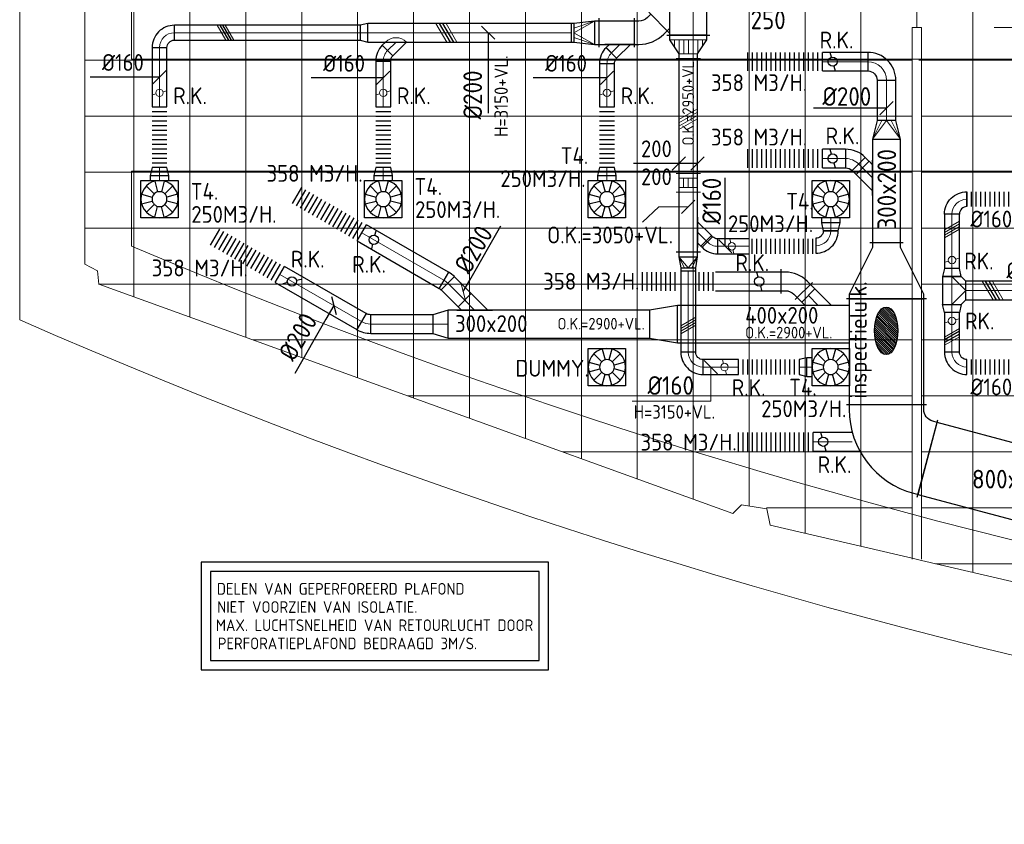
# Model space of a CAD drawing. Header units: millimetres. Extents: x -72425 to 38660, y 7096 to 51783.
# Tile 1 of 54: x -72425 to -61863, y 7096 to 15722. Entities that reach past the tile are written whole.
import ezdxf
from ezdxf.enums import TextEntityAlignment as Align

# ---------------------------------------------------------------- set-up
doc = ezdxf.new("R2010")
doc.units = ezdxf.units.MM
doc.header["$LTSCALE"] = 50
for name, color, linetype, lineweight in [('WL570---_BESTAAND-HARTLIJN', 161, 'Continuous', 0), ('WL570---_BESTAAND-MAATVOERING', 161, 'Continuous', 0), ('WL570---_BESTAAND-RETOUR', 140, 'Continuous', 0), ('WL570---_BESTAAND-TOEVOER', 180, 'Continuous', 0)]:
    doc.layers.add(name, color=color, linetype=linetype, lineweight=lineweight)
for name, color, linetype in [('WL570---_RETOUR', 100, 'Continuous'), ('WL570---_TOEVOER', 200, 'Continuous'), ('WM570---_TOEVOER', 2, 'Continuous')]:
    doc.layers.add(name, color=color, linetype=linetype)
doc.styles.add('ISO', font='ISO', dxfattribs={"height": 162})
doc.styles.add('LZ-MAATVOEREN', font='simplex')
doc.styles.add('MAATVOERING', font='ISO')

# ---------------------------------------------------------------- blocks, each defined once
blk = doc.blocks.new('A$C33D74301')
at = {"color": 8, "linetype": 'Continuous', "lineweight": 13}
for p, q in [((-67800, -31412), (-67800, -24750)), ((-67200, -31629), (-67200, -24750)), ((-66600, -31846), (-66600, -24750)), ((-66000, -32063), (-66000, -24750)), ((-65400, -32280), (-65400, -24750)), ((-64800, -32497), (-64800, -24750)), ((-64200, -32714), (-64200, -24750)), ((-63600, -32931), (-63600, -24750)), ((-63000, -33148), (-63000, -24750)), ((-62400, -33365), (-62400, -24750)), ((-61800, -33582), (-61800, -24750)), ((-68325, -31063), (-68325, -24887)), ((-61200, -33653), (-61200, -26225)), ((-60600, -33947), (-60600, -26225)), ((-60000, -34087), (-60000, -26225)), ((-59400, -26225), (-59400, -28525)), ((-58800, -26225), (-58800, -28525)), ((-59450, -28525), (-59350, -28525)), ((-59450, -34226), (-59450, -28525)), ((-59350, -34226), (-59350, -28525)), ((-58800, -34366), (-58800, -28525)), ((-58570, -28525), (-50350, -28525)), ((-68325, -28875), (-59450, -28875)), ((-59378, -28875), (-34200, -28875)), ((-68325, -29475), (-59450, -29475)), ((-59350, -29475), (-34250, -29475)), ((-68325, -30075), (-59450, -30075)), ((-59350, -30075), (-34200, -30075)), ((-68325, -30675), (-59450, -30675)), ((-59350, -30675), (-34200, -30675)), ((-68190, -31135), (-68325, -31063)), ((-68175, -31277), (-68190, -31135)), ((-68179, -31275), (-59450, -31275)), ((-61374, -33736), (-68175, -31277)), ((-59350, -31275), (-34200, -31275)), ((-67800, -31412), (-67800, -31412)), ((-66520, -31875), (-59450, -31875)), ((-59350, -31875), (-34200, -31875)), ((-64860, -32475), (-59450, -32475)), ((-59350, -32475), (-34200, -32475)), ((-63201, -33075), (-59450, -33075)), ((-59350, -33075), (-34200, -33075)), ((-61283, -33644), (-61374, -33736)), ((-61010, -33686), (-61283, -33644)), ((-61012, -33675), (-59450, -33675)), ((-60976, -33859), (-61010, -33686)), ((-59350, -33675), (-34200, -33675)), ((-61374, -33736), (-61374, -33736)), ((-61374, -33736), (-61374, -33736)), ((-59450, -34215), (-60976, -33859)), ((-60976, -33859), (-60976, -33859)), ((-59350, -34238), (-59450, -34215)), ((-54193, -35438), (-59350, -34238)), ((-59201, -34275), (-34200, -34275))]:
    blk.add_line(p, q, dxfattribs=at)
blk = doc.blocks.new('ORK20000000')
at = {"layer": 'WL570---_TOEVOER'}
for p, q in [((48, 13), (97, 26)), ((-48, -13), (-97, -26))]:
    blk.add_line(p, q, dxfattribs=at)
blk.add_circle((0, 0), 50, dxfattribs=at)
blk = doc.blocks.new('FLLINE200')
blk.add_line((0, -100), (0, 100))
blk = doc.blocks.new('OEX2000089200')
at = {"rotation": 180}
for p in [(50, 0), (100, 0), (150, 0), (200, 0), (250, 0), (300, 0), (350, 0), (400, 0), (450, 0), (500, 0), (550, 0), (600, 0), (650, 0), (700, 0), (750, 0), (800, 0), (850, 0)]:
    blk.add_blockref('FLLINE200', p, dxfattribs=at)
blk = doc.blocks.new('KARO')
for p, q in [((1, 0.5), (0, 0.5)), ((0, -0.5), (1, -0.5))]:
    blk.add_line(p, q)
at = {"invisible_edges": 15}
blk.add_3dface([(0, 0.5), (0, -0.5), (1, -0.5), (1, 0.5)], dxfattribs=at)
at = {"layer": 'WL570---_BESTAAND-HARTLIJN'}
blk.add_line((0, 0), (1, 0), dxfattribs=at)
blk = doc.blocks.new('OBO20000090H')
blk.add_lwpolyline([(100, -200, 0.414214), (-200, 100), (-200, -100, -0.414214), (-100, -200)], format="xyb", close=True)
at = {"invisible_edges": 15}
for points in [[(-183, -102), (-148, 95), (-200, 100), (-200, -100)], [(-166, -106), (-97, 82), (-148, 95), (-183, -102)], [(-150, -113), (-50, 60), (-97, 82), (-166, -106)], [(-136, -123), (-7, 30), (-50, 60), (-150, -113)], [(-123, -136), (30, -7), (-7, 30), (-136, -123)], [(-113, -150), (60, -50), (30, -7), (-123, -136)], [(-106, -166), (82, -97), (60, -50), (-113, -150)], [(-102, -183), (95, -148), (82, -97), (-106, -166)], [(-100, -200), (100, -200), (95, -148), (-102, -183)]]:
    blk.add_3dface(points, dxfattribs=at)
at = {"layer": 'WL570---_BESTAAND-HARTLIJN'}
blk.add_arc((-200, -200), 200, 0, 90, dxfattribs=at)
blk = doc.blocks.new('OAF20000045R')
blk.add_line((-191, 0), (191, 0))
blk.add_lwpolyline([(-141, 0), (35, 177), (177, 35), (141, 0)])
at = {"layer": 'WL570---_BESTAAND-HARTLIJN'}
blk.add_line((106, 106), (0, 0), dxfattribs=at)
blk = doc.blocks.new('KARH')
for p, q in [((1, 0.5), (0, 0.5)), ((0, -0.5), (1, -0.5))]:
    blk.add_line(p, q)
at = {"invisible_edges": 15}
blk.add_3dface([(0, 0.5), (0, -0.5), (1, -0.5), (1, 0.5)], dxfattribs=at)
blk = doc.blocks.new('OBO20000045H')
blk.add_lwpolyline([(100, -83, 0.198912), (12, 129), (-129, -12, -0.198912), (-100, -83)], format="xyb", close=True)
at = {"invisible_edges": 15}
for points in [[(-123, -19), (30, 110), (12, 129), (-129, -12)], [(-118, -25), (46, 89), (30, 110), (-123, -19)], [(-113, -33), (60, 67), (46, 89), (-118, -25)], [(-109, -41), (72, 44), (60, 67), (-113, -33)], [(-106, -49), (82, 20), (72, 44), (-109, -41)], [(-103, -57), (90, -5), (82, 20), (-106, -49)], [(-102, -65), (95, -31), (90, -5), (-103, -57)], [(-100, -74), (99, -57), (95, -31), (-102, -65)], [(-100, -83), (100, -83), (99, -57), (-100, -74)]]:
    blk.add_3dface(points, dxfattribs=at)
at = {"layer": 'WL570---_BESTAAND-HARTLIJN'}
blk.add_arc((-200, -83), 200, 0, 45, dxfattribs=at)
blk = doc.blocks.new('VRO300200002002000H')
blk.add_lwpolyline([(0, 150), (0, -150), (200, -100), (200, 100)], close=True)
at = {"layer": 'WL570---_BESTAAND-TOEVOER'}
for p, q in [((0, 150), (200, 50)), ((0, -150), (200, -50))]:
    blk.add_line(p, q, dxfattribs=at)
blk.add_lwpolyline([(0, -150), (0, -150), (200, 0), (0, 150)], dxfattribs=at)
blk = doc.blocks.new('VV240020030020003000K')
blk.add_lwpolyline([(-300, -200), (0, -150), (0, 150), (-300, 200)], close=True)
at = {"invisible_edges": 15}
blk.add_3dface([(-300, -200), (0, -150), (0, 150), (-300, 200)], dxfattribs=at)
blk = doc.blocks.new('MVLINE')
blk.add_line((35.4, -35.4), (-35.4, 35.4))
blk = doc.blocks.new('ORK16000000')
at = {"layer": 'WL570---_BESTAAND-TOEVOER'}
for p, q in [((39, 10), (77, 21)), ((-39, -10), (-77, -21))]:
    blk.add_line(p, q, dxfattribs=at)
blk.add_circle((0, 0), 40, dxfattribs=at)
blk = doc.blocks.new('FLLINE160')
blk.add_line((0, -80), (0, 80))
blk = doc.blocks.new('OEX1600069300')
at = {"rotation": 270}
for p in [(0, 650), (0, 600), (0, 550), (0, 500), (0, 450), (0, 400), (0, 350), (0, 300), (0, 250), (0, 200), (0, 150), (0, 100), (0, 50)]:
    blk.add_blockref('FLLINE160', p, dxfattribs=at)
blk = doc.blocks.new('ORN_T_WE600-600')
for p, q in [((-0.354, 0.354), (-0.141, 0.141)), ((-0.129, 0.483), (-0.052, 0.193)), ((0.129, 0.483), (0.052, 0.193)), ((0.354, 0.354), (0.141, 0.141)), ((-0.483, 0.129), (-0.193, 0.052)), ((0.483, 0.129), (0.193, 0.052)), ((-0.483, -0.129), (-0.193, -0.052)), ((-0.354, -0.354), (-0.141, -0.141)), ((-0.129, -0.483), (-0.052, -0.193)), ((0.129, -0.483), (0.052, -0.193)), ((0.354, -0.354), (0.141, -0.141)), ((0.483, -0.129), (0.193, -0.052))]:
    blk.add_line(p, q)
blk.add_lwpolyline([(-0.5, -0.5), (0.5, -0.5), (0.5, 0.5), (-0.5, 0.5)], close=True)
for radius in [0.5, 0.2]:
    blk.add_circle((0, 0), radius)
at = {"style": 'LZ-MAATVOEREN', "flags": 9}
for tag, p in [('ROS_TYPE', (0.633, 0.683)), ('ROS_M3H', (0.633, 0.483)), ('ROS_ZIJDE', (0.633, 0.283)), ('ROS_STAT', (0.633, 0.083))]:
    blk.add_attdef(tag, p, '', height=0.125, dxfattribs=at)
blk = doc.blocks.new('OSV2001600850G')
blk.add_lwpolyline([(0, -100), (85, -80), (85, 80), (0, 100)], close=True)
at = {"layer": 'WL570---_BESTAAND-HARTLIJN'}
blk.add_line((0, 0), (85, 0), dxfattribs=at)
blk = doc.blocks.new('VBO2502502502505050-0')
for p, q in [((0, 375), (-220, 156)), ((-155, 0), (155, 0))]:
    blk.add_line(p, q)
blk.add_lwpolyline([(-125, 0), (125, 0), (125, 50, 0.198912), (14, 319), (-22, 354), (-198, 177), (-163, 142, -0.198912), (-125, 50)], format="xyb", close=True)
blk = doc.blocks.new('VRO2502500020030000-0')
for p, q in [((0, 155), (0, -155)), ((50, -125), (50, 125)), ((270, -100), (270, 100))]:
    blk.add_line(p, q)
blk.add_lwpolyline([(0, 125), (0, -125), (50, -125), (270, -100), (300, -100), (300, 100), (270, 100), (50, 125)], close=True)
at = {"layer": 'WL570---_BESTAAND-TOEVOER'}
for p, q in [((50, 125), (270, 50)), ((50, -125), (270, -50))]:
    blk.add_line(p, q, dxfattribs=at)
blk.add_lwpolyline([(50, -125), (270, 0), (50, 125)], dxfattribs=at)
blk = doc.blocks.new('OZA2000160045R')
blk.add_lwpolyline([(113, 0), (148, 35), (35, 148), (-113, 0)])
at = {"layer": 'WL570---_BESTAAND-HARTLIJN'}
blk.add_line((0, 0), (92, 92), dxfattribs=at)
at = {"layer": 'WL570---_BESTAAND-RETOUR'}
blk.add_arc((0, 113), 160, 225, 315, dxfattribs=at)
blk = doc.blocks.new('OBO16000045H')
blk.add_lwpolyline([(80, -66, 0.198912), (10, 103), (-103, -10, -0.198912), (-80, -66)], format="xyb", close=True)
at = {"invisible_edges": 15}
for points in [[(-99, -15), (24, 88), (10, 103), (-103, -10)], [(-94, -20), (37, 71), (24, 88), (-99, -15)], [(-91, -26), (48, 54), (37, 71), (-94, -20)], [(-87, -32), (58, 35), (48, 54), (-91, -26)], [(-85, -39), (66, 16), (58, 35), (-87, -32)], [(-83, -46), (72, -4), (66, 16), (-85, -39)], [(-81, -52), (76, -25), (72, -4), (-83, -46)], [(-80, -59), (79, -45), (76, -25), (-81, -52)], [(-80, -66), (80, -66), (79, -45), (-80, -59)]]:
    blk.add_3dface(points, dxfattribs=at)
at = {"layer": 'WL570---_BESTAAND-HARTLIJN'}
blk.add_arc((-160, -66), 160, 0, 45, dxfattribs=at)
blk = doc.blocks.new('OAF16000045R')
blk.add_line((-163, 0), (163, 0))
blk.add_lwpolyline([(-113, 0), (35, 148), (148, 35), (113, 0)])
at = {"layer": 'WL570---_BESTAAND-HARTLIJN'}
blk.add_line((92, 92), (0, 0), dxfattribs=at)
blk = doc.blocks.new('OBO16000045R')
blk.add_lwpolyline([(127, -113, 0.198912), (57, 57), (-57, -57, -0.198912), (-33, -113)], format="xyb", close=True)
at = {"invisible_edges": 15}
for points in [[(-52, -62), (71, 41), (57, 57), (-57, -57)], [(-48, -67), (83, 25), (71, 41), (-52, -62)], [(-44, -73), (95, 7), (83, 25), (-48, -67)], [(-41, -79), (104, -12), (95, 7), (-44, -73)], [(-38, -86), (112, -31), (104, -12), (-41, -79)], [(-36, -92), (119, -51), (112, -31), (-38, -86)], [(-34, -99), (123, -71), (119, -51), (-36, -92)], [(-33, -106), (126, -92), (123, -71), (-34, -99)], [(-33, -113), (127, -113), (126, -92), (-33, -106)]]:
    blk.add_3dface(points, dxfattribs=at)
at = {"layer": 'WL570---_BESTAAND-HARTLIJN'}
blk.add_arc((-113, -113), 160, 0, 45, dxfattribs=at)
blk = doc.blocks.new('VTR4002502002001002-1')
at = {"layer": 'WL570---_BESTAAND-TOEVOER'}
h = blk.add_hatch(dxfattribs=at)
h.set_pattern_fill('_U', color=256, scale=50, style=0, pattern_type=0)
h.set_pattern_definition([(0, (0, -200), (0, 50), [])])
h.paths.add_polyline_path([(50, -200), (200, -100), (200, 100), (50, 200)])
for p, q in [((0, -230), (0, 230)), ((250, -130), (250, 130))]:
    blk.add_line(p, q)
blk.add_lwpolyline([(0, -200), (50, -200), (200, -100), (250, -100), (250, 100), (200, 100), (50, 200), (0, 200)], close=True)
for p, q in [((50, -200), (50, 200)), ((200, -100), (200, 100))]:
    blk.add_line(p, q, dxfattribs=at)
blk = doc.blocks.new('OEX1600071800')
for p in [(-700, 0), (-650, 0), (-600, 0), (-550, 0), (-500, 0), (-450, 0), (-400, 0), (-350, 0), (-300, 0), (-250, 0), (-200, 0), (-150, 0), (-100, 0), (-50, 0)]:
    blk.add_blockref('FLLINE160', p)
blk = doc.blocks.new('OBO16000090L')
blk.add_lwpolyline([(80, 0, 0.414214), (-160, 240), (-160, 80, -0.414214), (-80, 0)], format="xyb", close=True)
at = {"invisible_edges": 15}
for points in [[(-146, 79), (-118, 236), (-160, 240), (-160, 80)], [(-133, 75), (-78, 226), (-118, 236), (-146, 79)], [(-120, 69), (-40, 208), (-78, 226), (-133, 75)], [(-109, 61), (-6, 184), (-40, 208), (-120, 69)], [(-99, 51), (24, 154), (-6, 184), (-109, 61)], [(-91, 40), (48, 120), (24, 154), (-99, 51)], [(-85, 27), (66, 82), (48, 120), (-91, 40)], [(-81, 14), (76, 42), (66, 82), (-85, 27)], [(-80, 0), (80, 0), (76, 42), (-81, 14)]]:
    blk.add_3dface(points, dxfattribs=at)
at = {"layer": 'WL570---_BESTAAND-HARTLIJN'}
blk.add_arc((-160, 0), 160, 0, 90, dxfattribs=at)
blk = doc.blocks.new('VRO2002000016020000-0')
for p, q in [((0, 130), (0, -130)), ((50, -100), (50, 100)), ((170, -80), (170, 80))]:
    blk.add_line(p, q)
blk.add_lwpolyline([(0, 100), (0, -100), (50, -100), (170, -80), (200, -80), (200, 80), (170, 80), (50, 100)], close=True)
at = {"layer": 'WL570---_BESTAAND-TOEVOER'}
for p, q in [((50, 100), (170, 40)), ((50, -100), (170, -40))]:
    blk.add_line(p, q, dxfattribs=at)
blk.add_lwpolyline([(50, -100), (170, 0), (50, 100)], dxfattribs=at)
blk = doc.blocks.new('OEX1600068000')
for p in [(-650, 0), (-600, 0), (-550, 0), (-500, 0), (-450, 0), (-400, 0), (-350, 0), (-300, 0), (-250, 0), (-200, 0), (-150, 0), (-100, 0), (-50, 0)]:
    blk.add_blockref('FLLINE160', p)
blk = doc.blocks.new('OBO16000090H')
blk.add_lwpolyline([(80, -160, 0.414214), (-160, 80), (-160, -80, -0.414214), (-80, -160)], format="xyb", close=True)
at = {"invisible_edges": 15}
for points in [[(-146, -81), (-118, 76), (-160, 80), (-160, -80)], [(-133, -85), (-78, 66), (-118, 76), (-146, -81)], [(-120, -91), (-40, 48), (-78, 66), (-133, -85)], [(-109, -99), (-6, 24), (-40, 48), (-120, -91)], [(-99, -109), (24, -6), (-6, 24), (-109, -99)], [(-91, -120), (48, -40), (24, -6), (-99, -109)], [(-85, -133), (66, -78), (48, -40), (-91, -120)], [(-81, -146), (76, -118), (66, -78), (-85, -133)], [(-80, -160), (80, -160), (76, -118), (-81, -146)]]:
    blk.add_3dface(points, dxfattribs=at)
at = {"layer": 'WL570---_BESTAAND-HARTLIJN'}
blk.add_arc((-160, -160), 160, 0, 90, dxfattribs=at)
blk = doc.blocks.new('OAF20000045L')
blk.add_line((-191, 0), (191, 0))
blk.add_lwpolyline([(-141, 0), (-177, 35), (-35, 177), (141, 0)])
at = {"layer": 'WL570---_BESTAAND-HARTLIJN'}
blk.add_line((-106, 106), (0, 0), dxfattribs=at)
blk = doc.blocks.new('OSV30020001670G')
blk.add_lwpolyline([(0, -150), (167, -100), (167, 100), (0, 150)], close=True)
at = {"layer": 'WL570---_BESTAAND-HARTLIJN'}
blk.add_line((0, 0), (167, 0), dxfattribs=at)
blk = doc.blocks.new('OEX2000020100')
for p in [(-200, 0), (-150, 0), (-100, 0), (-50, 0)]:
    blk.add_blockref('FLLINE200', p)
blk = doc.blocks.new('OEX2000040600')
for p in [(-400, 0), (-350, 0), (-300, 0), (-250, 0), (-200, 0), (-150, 0), (-100, 0), (-50, 0)]:
    blk.add_blockref('FLLINE200', p)
blk = doc.blocks.new('VSP2002002002001002-0')
for p, q in [((0, -130), (0, 130)), ((200, -130), (200, 130))]:
    blk.add_line(p, q)
blk.add_lwpolyline([(0, -100), (200, -100), (200, 100), (0, 100)], close=True)
at = {"layer": 'WL570---_BESTAAND-TOEVOER'}
for p, q in [((50, -100), (50, 100)), ((50, 50), (150, 50)), ((50, 0), (150, 0)), ((150, -100), (150, 100)), ((50, -50), (150, -50))]:
    blk.add_line(p, q, dxfattribs=at)
blk = doc.blocks.new('OTS20020020000T')
blk.add_lwpolyline([(-150, -250), (150, -250), (150, -50), (100, 0), (-100, 0), (-150, -50)], close=True)
at = {"layer": 'WL570---_BESTAAND-HARTLIJN'}
blk.add_line((-150, -150), (150, -150), dxfattribs=at)
at = {"layer": 'WL570---_BESTAAND-TOEVOER'}
blk.add_lwpolyline([(-150, -150), (0, 0), (150, -150)], dxfattribs=at)
blk = doc.blocks.new('OEX1600069200')
at = {"rotation": 270}
for p in [(0, 650), (0, 600), (0, 550), (0, 500), (0, 450), (0, 400), (0, 350), (0, 300), (0, 250), (0, 200), (0, 150), (0, 100), (0, 50)]:
    blk.add_blockref('FLLINE160', p, dxfattribs=at)
blk = doc.blocks.new('VBO8002008002005050-5')
for p, q in [((-330, 534), (-552, -297)), ((-430, -457), (430, -457))]:
    blk.add_line(p, q)
blk.add_lwpolyline([(-400, -457), (400, -457), (400, -407, 0.339454), (-289, 492), (-338, 505), (-545, -268), (-496, -281, -0.339454), (-400, -407)], format="xyb", close=True)
blk = doc.blocks.new('OBO20000030H')
blk.add_lwpolyline([(100, -54, 0.131652), (60, 96), (-113, -4, -0.131652), (-100, -54)], format="xyb", close=True)
at = {"invisible_edges": 15}
for points in [[(-111, -9), (68, 81), (60, 96), (-113, -4)], [(-108, -14), (75, 65), (68, 81), (-111, -9)], [(-106, -19), (82, 49), (75, 65), (-108, -14)], [(-104, -25), (87, 32), (82, 49), (-106, -19)], [(-103, -31), (92, 16), (87, 32), (-104, -25)], [(-102, -36), (95, -1), (92, 16), (-103, -31)], [(-101, -42), (98, -19), (95, -1), (-102, -36)], [(-100, -48), (99, -36), (98, -19), (-101, -42)], [(-100, -54), (100, -54), (99, -36), (-100, -48)]]:
    blk.add_3dface(points, dxfattribs=at)
at = {"layer": 'WL570---_BESTAAND-HARTLIJN'}
blk.add_arc((-200, -54), 200, 0, 30, dxfattribs=at)
blk = doc.blocks.new('OBO20000015H')
blk.add_lwpolyline([(100, -26, 0.065543), (90, 51), (-103, 0, -0.065543), (-100, -26)], format="xyb", close=True)
at = {"invisible_edges": 15}
for points in [[(-103, -3), (92, 43), (90, 51), (-103, 0)], [(-102, -6), (94, 34), (92, 43), (-103, -3)], [(-102, -9), (95, 26), (94, 34), (-102, -6)], [(-101, -12), (97, 17), (95, 26), (-102, -9)], [(-101, -15), (98, 8), (97, 17), (-101, -12)], [(-100, -18), (99, 0), (98, 8), (-101, -15)], [(-100, -21), (99, -9), (99, 0), (-100, -18)], [(-100, -23), (100, -18), (99, -9), (-100, -21)], [(-100, -26), (100, -26), (100, -18), (-100, -23)]]:
    blk.add_3dface(points, dxfattribs=at)
at = {"layer": 'WL570---_BESTAAND-HARTLIJN'}
blk.add_arc((-200, -26), 200, 0, 15, dxfattribs=at)
blk = doc.blocks.new('VBO2002002002005050-0')
for p, q in [((-11, 195), (-195, 11)), ((-130, -145), (130, -145))]:
    blk.add_line(p, q)
blk.add_lwpolyline([(-100, -145), (100, -145), (100, -95, 0.198912), (3, 138), (-32, 173), (-173, 32), (-138, -3, -0.198912), (-100, -95)], format="xyb", close=True)
blk = doc.blocks.new('VTR8002003002002506-0')
for p, q in [((0, -430), (0, 430)), ((600, -180), (600, 180))]:
    blk.add_line(p, q)
blk.add_lwpolyline([(0, -400), (50, -400), (550, -150), (600, -150), (600, 150), (550, 150), (50, 400), (0, 400)], close=True)
blk = doc.blocks.new('UISO')
for p, q in [((0, 0.18), (1, 0.757)), ((0, 0), (1, 0.577))]:
    blk.add_line(p, q)
at = {"layer": 'WL570---_BESTAAND-TOEVOER'}
for p, q in [((0, 0.36), (1, 0.937)), ((0, -0.18), (1, 0.397))]:
    blk.add_line(p, q, dxfattribs=at)

msp = doc.modelspace()

# ---------------------------------------------------------------- linework, layer by layer
at = {"layer": 'WL570---_BESTAAND-MAATVOERING'}
msp.add_line((-72425.3, 12504.6), (-72425.3, 20098), dxfattribs=at)

# ---------------------------------------------------------------- block references
at = {"layer": 'WM570---_TOEVOER'}
msp.add_blockref('A$C33D74301', (-3400.3, 44163.1), dxfattribs=at)

# ---------------------------------------------------------------- next in the draw order: hatches: boundary and pattern name
at = {"layer": 'WL570---_RETOUR'}
h = msp.add_hatch(dxfattribs=at)
h.set_pattern_fill('ANSI31', color=256, scale=5, angle=90, style=0)
h.set_pattern_definition([(135, (-35850.283, 16181.258), (-11.22532, -11.22532), [])])
edge = h.paths.add_edge_path()
edge.add_ellipse((-63130.2, 12386.6), major_axis=(0, -254.9), ratio=0.4897108, start_angle=0, end_angle=360)

# ---------------------------------------------------------------- next in the draw order: linework, layer by layer
for points in [[(-70479.8, 8751.8), (-66752.6, 8751.8), (-66752.6, 9905.1), (-70479.8, 9905.1)], [(-70379.8, 8851.8), (-66852.6, 8851.8), (-66852.6, 9805.1), (-70379.8, 9805.1)]]:
    msp.add_lwpolyline(points, close=True)
at = {"layer": 'WL570---_BESTAAND-MAATVOERING'}
for p, q in [((-71225.3, 15298), (-71225.3, 18898)), ((-67804.2, 15582), (-67804.2, 15582)), ((-67804.2, 15582), (-67754.2, 15582)), ((-71225.3, 15298), (-22025.3, 15298)), ((-71225.3, 14098), (-22025.3, 14098)), ((-71225.3, 14098), (-71225.3, 13294)), ((-65011.1, 11997.1), (-65011.1, 11886.1)), ((-65011.1, 11886.1), (-65011.1, 11633.4)), ((-65011.1, 11633.4), (-65854.3, 11633.4))]:
    msp.add_line(p, q, dxfattribs=at)
msp.add_lwpolyline([(-65253.4, 13715.3), (-65569.2, 13715.3), (-65745.7, 13550.6)], dxfattribs=at)
for radius, start, end in [(63040.6, 247.031394, 292.968331), (64240.6, 246.320689, 293.67904)]:
    msp.add_arc((-46625.2, 71336.7), radius, start, end, dxfattribs=at)
at = {"layer": 'WL570---_BESTAAND-RETOUR'}
msp.add_line((-63493.9, 11097.7), (-63413.4, 11097.7), dxfattribs=at)
at = {"layer": 'WL570---_RETOUR'}
msp.add_ellipse((-63130.2, 12386.6), major_axis=(0, -254.9), ratio=0.4897108, dxfattribs=at)
at = {"layer": 'WL570---_TOEVOER'}
msp.add_line((-65479.3, 15603.6), (-65452.6, 15630.3), dxfattribs=at)
at = {"layer": 'WM570---_TOEVOER'}
for points in [[(-67398.8, 15582), (-67398.8, 15388.1), (-67398.8, 14719.1)], [(-70925.3, 15106.4), (-71043.7, 15106.4), (-71669.9, 15106.4)], [(-68525.3, 15097.3), (-68671.3, 15097.3), (-69297.5, 15097.3)], [(-66125.3, 15097.3), (-66289.9, 15097.3), (-66916, 15097.3)], [(-63126.8, 14774.3), (-63240.2, 14774.3), (-63909.2, 14774.3)], [(-65153.4, 14180.8), (-65378.9, 14180.8), (-65840.5, 14180.8)], [(-64855.7, 13292.1), (-64855.7, 13398.7), (-64855.7, 14024.8)], [(-67668.3, 12808.8), (-67597.8, 12930.9), (-67263.2, 13510.4)], [(-69055.4, 12656.3), (-69140.1, 12509.6), (-69474.6, 11930.2)]]:
    msp.add_lwpolyline(points, dxfattribs=at)

# ---------------------------------------------------------------- next in the draw order: block references
at = {"layer": 'WL570---_BESTAAND-MAATVOERING', "xscale": 2, "yscale": 2, "zscale": 2}
for p, rotation in [((-65253.4, 13715.3), 90), ((-67668.3, 12808.8), 149.9999999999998), ((-65011.1, 11997.1), 180)]:
    msp.add_blockref('MVLINE', p, dxfattribs=dict(at, rotation=rotation))
msp.add_blockref('MVLINE', (-64855.7, 13292.1), dxfattribs=at)
at = {"layer": 'WL570---_BESTAAND-RETOUR', "rotation": 90}
for p in [(-63704.5, 15271.7), (-63704.5, 14233), (-64491.9, 12915.5)]:
    msp.add_blockref('ORK20000000', p, dxfattribs=at)
at = {"layer": 'WL570---_BESTAAND-TOEVOER', "yscale": 160, "zscale": 160}
for name, p, xscale, rotation in [('KARO', (-68479.8, 15390.1), 1.94009355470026, 45), ('UISO', (-65173.4, 12503.5), 160, 180)]:
    msp.add_blockref(name, p, dxfattribs=dict(at, xscale=xscale, rotation=rotation))
at = {"layer": 'WL570---_BESTAAND-TOEVOER'}
for p in [(-68525.3, 14937.6), (-62424.3, 13144.5)]:
    msp.add_blockref('ORK16000000', p, dxfattribs=at)
for p, xscale, yscale, zscale in [((-65353.4, 14580), 200, 200, 200), ((-62504.3, 13412), 160, 160, 160)]:
    msp.add_blockref('UISO', p, dxfattribs=dict(at, xscale=xscale, yscale=yscale, zscale=zscale))
at = {"layer": 'WL570---_BESTAAND-TOEVOER', "rotation": 270}
msp.add_blockref('VSP2002002002001002-0', (-65253.4, 14071.6), dxfattribs=at)
at = {"layer": 'WL570---_RETOUR'}
for name, p, rotation in [('OEX2000089200', (-63763.8, 15271.7), 180), ('VRO300200002002000H', (-63126.8, 14440.4), 90), ('OBO20000045H', (-63483.5, 14233), 44.99999999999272), ('OEX2000089200', (-63763.8, 14233), 180), ('OAF20000045R', (-63276.8, 14026.3), 90), ('OEX2000089200', (-68713.2, 13412.1), 149.9999999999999), ('OEX2000089200', (-69591.1, 12965.6), 150), ('ORK20000000', (-68626.6, 13362.1), 59.99999999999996), ('VTR8002003002002506-0', (-63126.8, 12730.6), 90), ('VBO2002002002005050-0', (-64115.7, 12915.5), 45.00000000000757), ('OBO20000015H', (-67851.5, 12914.6), 44.99999999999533), ('OBO20000030H', (-68713.2, 12458.7), 240.0000000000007), ('OSV30020001670G', (-67828, 12458.7), 180), ('VV240020030020003000K', (-65668, 12458.7), 180), ('VBO8002008002005050-5', (-63126.8, 11136.4), 180), ('OEX2000089200', (-63864.2, 11197.7), 180), ('ORK20000000', (-63804.9, 11197.7), 90)]:
    msp.add_blockref(name, p, dxfattribs=dict(at, rotation=rotation))
at = {"layer": 'WL570---_RETOUR', "zscale": 200}
for name, p, xscale, yscale in [('KARO', (-63813.8, 15271.7), 486.9585456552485, 200), ('KARO', (-63813.8, 14233), 247.4240323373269, 200), ('KARH', (-64962, 12915.5), 701.0589359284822, 200), ('KARH', (-65368, 12458.7), 33.95822693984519, 400), ('KARH', (-65334, 12458.7), 161.0194270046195, 400), ('KARH', (-65173, 12458.7), 1646.162728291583, 400), ('KARO', (-68659.6, 12458.7), 664.6619467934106, 200), ('KARO', (-63914.2, 11197.7), 420.3493445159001, 200)]:
    msp.add_blockref(name, p, dxfattribs=dict(at, xscale=xscale, yscale=yscale))
at = {"layer": 'WL570---_RETOUR'}
for name, p in [('OBO20000090H', (-63126.8, 15271.7)), ('OEX2000040600', (-65343.2, 12916.1)), ('OEX2000020100', (-64937.1, 12915.5)), ('ORK20000000', (-69504.5, 12915.6)), ('OAF20000045L', (-67545.6, 12608.7))]:
    msp.add_blockref(name, p, dxfattribs=at)
for name, p, xscale, yscale, zscale, rotation in [('KARO', (-63126.8, 15071.7), 430.8198136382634, 200, 200, 270), ('KARH', (-63126.8, 13280.9), 1159.748904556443, 300, 200, 90), ('KARO', (-63424.9, 14174.4), 59.4636355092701, 200, 200, 314.999999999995), ('KARO', (-67874.3, 12927.8), 1018.656478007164, 200, 200, 149.9999999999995), ('KARO', (-69634.4, 12990.6), 1010.118895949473, 200, 200, 330.0000000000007), ('KARO', (-67651.7, 12714.8), 256.2988555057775, 200, 200, 134.9999999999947), ('KARH', (-64012.9, 12812.8), 67.86622297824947, 200, 200, 315.0000000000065), ('KARH', (-63126.8, 11593.1), 1139.450937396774, 800, 200, 90), ('KARH', (-65668, 12458.7), 2159.999262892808, 300, 200, 180), ('ORN_T_WE600-600', (-66125.3, 11998), -400.0000002, 400.0000002, 400.0000002, 270), ('KARH', (-58040.1, 9773.4), 4809.487871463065, 800, 200, 164.9999999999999)]:
    msp.add_blockref(name, p, dxfattribs=dict(at, xscale=xscale, yscale=yscale, zscale=zscale, rotation=rotation))
at = {"layer": 'WL570---_RETOUR', "xscale": -1}
msp.add_blockref('OAF20000045R', (-63858.9, 12658.7), dxfattribs=at)
at = {"layer": 'WL570---_TOEVOER'}
for name, p, xscale, yscale, zscale, rotation in [('KARH', (-65253.4, 16022.2), 466.5013598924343, 400, 250, 270), ('KARO', (-68774.5, 15582), 1990.7902022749, 160, 160, 180), ('UISO', (-70277.1, 15662), 160, 160, 160, 270), ('UISO', (-67924, 15682), 200, 200, 200, 270), ('KARH', (-65833.3, 15582), 376.6781742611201, 250, 250, 180), ('KARO', (-70925.3, 14787.6), 634.3558497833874, 160, 160, 90), ('KARO', (-68525.3, 15278.3), 490.6767365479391, 160, 160, 270), ('KARO', (-66125.3, 14787.6), 464.304883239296, 160, 160, 90), ('KARH', (-65253.4, 15305.4), 2074.419079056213, 200, 200, 270), ('KARO', (-70925.3, 13998), 54.61171935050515, 200, 200, 90), ('KARO', (-68525.3, 13998), 54.61171935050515, 200, 200, 90), ('KARO', (-66125.3, 13998), 54.61171935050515, 200, 200, 90), ('ORN_T_WE600-600', (-63725.3, 13798), -400.0000002, 400.0000002, 400.0000002, 180), ('KARO', (-62424.3, 13053.7), 583.678596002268, 160, 160, 90), ('KARO', (-63725.3, 13598), 54.61171935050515, 200, 200, 270), ('KARO', (-65061.5, 13350.9), 16.85451626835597, 160, 160, 315.0000000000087), ('KARO', (-65253.4, 13031), 871.0409377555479, 160, 160, 270), ('KARO', (-61185.4, 12818.7), 1088.815797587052, 200, 200, 180), ('UISO', (-61911.6, 12718.7), 200, 200, 200, 90), ('KARO', (-62424.3, 12583.7), 425.7104586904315, 160, 160, 270), ('UISO', (-62344.3, 12381), 160, 160, 160, 180), ('ORN_T_WE600-600', (-63725.3, 11998), -400.0000002, 400.0000002, 400.0000002, 90), ('KARO', (-63925.3, 11998), 54.61171935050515, 200, 200, 180)]:
    msp.add_blockref(name, p, dxfattribs=dict(at, xscale=xscale, yscale=yscale, zscale=zscale, rotation=rotation))
for name, p, rotation in [('VBO2502502502505050-0', (-65833.3, 15582), 270), ('OBO16000090H', (-70925.3, 15582), 90), ('OSV2001600850G', (-68689.5, 15582), 180), ('VRO2502500020030000-0', (-66210, 15582), 180), ('OZA2000160045R', (-68387.9, 15482), 180), ('VTR4002502002001002-1', (-65253.4, 15555.4), 270), ('OBO16000045H', (-68525.3, 15344.6), 134.9999999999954), ('OBO16000045R', (-66125.3, 15251.9), 135), ('OAF16000045R', (-65986.5, 15457), 180), ('OSV2001600850G', (-70925.3, 14052.6), 90), ('OSV2001600850G', (-68525.3, 14052.6), 90), ('OSV2001600850G', (-66125.3, 14052.6), 90), ('OAF16000045R', (-65153.4, 13442.8), 270), ('OSV2001600850G', (-63725.3, 13543.4), 270), ('OBO16000090L', (-63885.3, 13298.4), 270), ('OBO16000045H', (-65002.7, 13292.1), 225), ('ORK16000000', (-64786.4, 13292.1), 90), ('VRO2002000016020000-0', (-65253.4, 13231), 270), ('OSV2001600850G', (-62424.3, 12968.7), 90), ('OTS20020020000T', (-62274.3, 12818.7), 270), ('OBO16000090H', (-65253.4, 11998), 180), ('OBO16000090H', (-62424.3, 11998), 180), ('ORK16000000', (-64864.9, 11998), 90), ('OSV2001600850G', (-63979.9, 11998), 180)]:
    msp.add_blockref(name, p, dxfattribs=dict(at, rotation=rotation))
for name, p, xscale, yscale, zscale in [('KARO', (-68689.5, 15582), 2179.540564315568, 200, 200), ('ORN_T_WE600-600', (-70925.3, 13798), -400.0000002, 400.0000002, 400.0000002), ('ORN_T_WE600-600', (-68525.3, 13798), -400.0000002, 400.0000002, 400.0000002), ('ORN_T_WE600-600', (-66125.3, 13798), -400.0000002, 400.0000002, 400.0000002), ('KARO', (-64936.4, 13292.1), 338.6026651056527, 160, 160), ('KARO', (-65093.4, 11998), 378.500400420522, 160, 160)]:
    msp.add_blockref(name, p, dxfattribs=dict(at, xscale=xscale, yscale=yscale, zscale=zscale))
for name, p in [('ORK16000000', (-70925.3, 14937.6)), ('ORK16000000', (-66125.3, 14937.6)), ('OEX1600069300', (-70925.3, 14137.6)), ('OEX1600069300', (-68525.3, 14137.6)), ('OEX1600069300', (-66125.3, 14137.6)), ('OEX1600071800', (-63867.8, 13292.1)), ('ORK16000000', (-62424.3, 12492.4)), ('OEX1600068000', (-64064.9, 11998))]:
    msp.add_blockref(name, p, dxfattribs=at)
at = {"layer": 'WL570---_TOEVOER', "xscale": -1}
msp.add_blockref('OBO16000090H', (-62424.3, 13797.4), dxfattribs=at)
for name, p, rotation in [('OEX1600069200', (-62314.9, 13798), 270), ('OSV2001600850G', (-62424.3, 12668.7), 90), ('OEX1600069200', (-62314.9, 11998), 270)]:
    msp.add_blockref(name, p, dxfattribs=dict(at, rotation=rotation))
at = {"layer": 'WM570---_TOEVOER', "xscale": 2, "yscale": 2, "zscale": 2}
msp.add_blockref('MVLINE', (-67398.8, 15582), dxfattribs=at)
for p, rotation in [((-70925.3, 15106.4), 90), ((-68525.3, 15097.3), 90), ((-66125.3, 15097.3), 90), ((-63126.8, 14774.3), 90), ((-65353.4, 14180.8), 90), ((-65153.4, 14180.8), 90), ((-69055.4, 12656.3), 150.0000000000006)]:
    msp.add_blockref('MVLINE', p, dxfattribs=dict(at, rotation=rotation))

# ---------------------------------------------------------------- next in the draw order: texts
at = {"layer": 'WL570---_BESTAAND-MAATVOERING', "style": 'MAATVOERING'}
for s, p in [('DELEN VAN GEPERFOREERD PLAFOND', (-68981.8, 9557.8)), ('NIET VOORZIEN VAN ISOLATIE.', (-69232.9, 9362.7)), ('MAX. LUCHTSNELHEID VAN RETOURLUCHT DOOR', (-68619.2, 9167.5)), ('PERFORATIEPLAFOND BEDRAAGD 3M/S.', (-68909.3, 8972.3))]:
    msp.add_text(s, height=125, dxfattribs=at).set_placement(p, align=Align.CENTER)
at = {"layer": 'WL570---_RETOUR', "style": 'ISO'}
msp.add_text('R.K.', height=180, dxfattribs=at).set_placement((-63865.5, 10862.2))
at = {"layer": 'WM570---_TOEVOER'}
for s, height, style, p in [('250', 200, 'MAATVOERING', (-64584.5, 15619.8)), ('R.K.', 180, 'ISO', (-63843.8, 15413.5)), ('358 M3/H.', 180, 'ISO', (-65009.6, 14956.6)), ('R.K.', 180, 'ISO', (-70778.6, 14815.9)), ('R.K.', 180, 'ISO', (-68378.7, 14815.9)), ('R.K.', 180, 'ISO', (-65978.7, 14815.9)), ('358 M3/H.', 180, 'MAATVOERING', (-65009.6, 14372.6)), ('R.K.', 180, 'ISO', (-63780.2, 14386.6)), ('T4.', 180, 'ISO', (-66622.7, 14174.4)), ('358 M3/H.', 180, 'ISO', (-69777.3, 13984.3)), ('250M3/H.', 180, 'ISO', (-67268.9, 13927.7)), ('T4.', 180, 'ISO', (-70590.7, 13791)), ('T4.', 180, 'ISO', (-68190.7, 13842.5)), ('T4.', 180, 'ISO', (-64203.5, 13684.4)), ('250M3/H.', 180, 'ISO', (-70584, 13544.4)), ('250M3/H.', 180, 'ISO', (-68184, 13595.8)), ('250M3/H.', 180, 'MAATVOERING', (-64827.5, 13443.9)), ('R.K.', 180, 'ISO', (-69516.7, 13064.5)), ('R.K.', 180, 'ISO', (-64747.9, 13025.9)), ('RK.', 180, 'ISO', (-62292.9, 13044)), ('R.K.', 180, 'ISO', (-68858.3, 13009.1)), ('358 M3/H.', 180, 'MAATVOERING', (-66809.1, 12827.6)), ('400x200', 180, 'MAATVOERING', (-64642.7, 12462.2)), ('RK.', 180, 'ISO', (-62283.9, 12401.5)), ('300x200', 180, 'MAATVOERING', (-67755.4, 12373.9)), ('DUMMY.', 180, 'ISO', (-67107.3, 11894.6)), ('R.K.', 180, 'ISO', (-64786.6, 11687.2)), ('T4.', 180, 'ISO', (-64171.6, 11691.1)), ('250M3/H.', 180, 'MAATVOERING', (-64471.1, 11460.4)), ('H=3150+VL.', 144, 'ISO', (-65839.2, 11445)), ('358 M3/H.', 180, 'MAATVOERING', (-65765.2, 11102.2))]:
    msp.add_text(s, height=height, dxfattribs=dict(at, style=style)).set_placement(p)
for s, height, rotation, style, p in [('H=3150+VL.', 144, 90, 'ISO', (-67188.7, 14464.6)), ('%%c160', 200, 90, 'MAATVOERING', (-64902, 13528.5)), ('%%c200', 200, 60, 'MAATVOERING', (-67601.7, 12982.3)), ('358 M3/H.', 180, 359.8171, 'MAATVOERING', (-71009.1, 12970.8)), ('inspectieluik.', 180, 90, 'MAATVOERING', (-63339.5, 11657.7))]:
    msp.add_text(s, height=height, rotation=rotation, dxfattribs=dict(at, style=style)).set_placement(p)
for s, height, style, p in [('%%c160', 180, 'ISO', (-71093.7, 15173.1)), ('%%c160', 180, 'ISO', (-68721.3, 15164)), ('%%c160', 180, 'ISO', (-66339.9, 15164)), ('%%c200', 200, 'MAATVOERING', (-63290.2, 14798.6)), ('200', 180, 'ISO', (-65428.9, 14247.5)), ('200', 180, 'ISO', (-65428.9, 13947.5)), ('%%c160', 180, 'ISO', (-61778.1, 13494.9)), ('%%c250', 180, 'ISO', (-61361.7, 12941)), ('%%c160', 200, 'MAATVOERING', (-65191.9, 11700)), ('%%c160', 180, 'ISO', (-61778.1, 11695.2))]:
    msp.add_text(s, height=height, dxfattribs=dict(at, style=style)).set_placement(p, align=Align.RIGHT)
at = {"layer": 'WM570---_TOEVOER', "style": 'MAATVOERING'}
for s, height, p in [('O.K.=2950+VL.', 125, (-65192.5, 14843)), ('300x200', 200, (-63023.7, 13903.5))]:
    msp.add_text(s, height=height, rotation=90, dxfattribs=at).set_placement(p, align=Align.CENTER)
for rotation, p in [(90, (-67465.5, 15177.4)), (60, (-69222.8, 12499.7))]:
    msp.add_text('%%c200', height=200, rotation=rotation, dxfattribs=at).set_placement(p, align=Align.RIGHT)
at = {"layer": 'WM570---_TOEVOER'}
for s, height, style, p in [('O.K.=3050+VL.', 180, 'ISO', (-66091.1, 13323.5)), ('O.K.=2900+VL.', 125, 'MAATVOERING', (-66188.7, 12399.9)), ('O.K.=2900+VL.', 125, 'MAATVOERING', (-64174.5, 12304.7)), ('800x200', 200, 'MAATVOERING', (-61773.2, 10696.4))]:
    msp.add_text(s, height=height, dxfattribs=dict(at, style=style)).set_placement(p, align=Align.CENTER)

doc.saveas('drawing.dxf')
